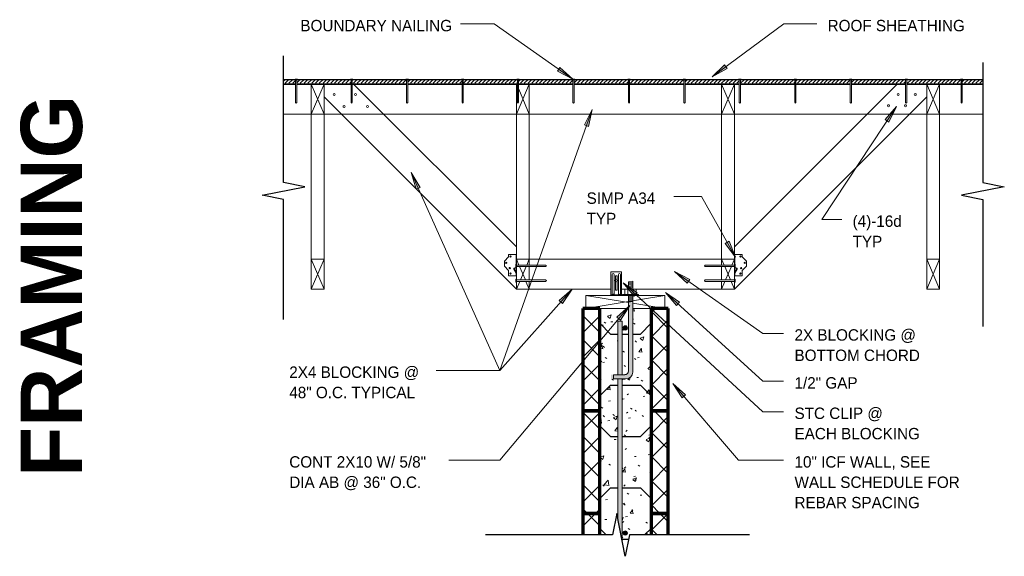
# Model space of a CAD drawing. Header units: inches. Extents: x 263 to 1352, y -57 to 386.
# Tile 19 of 23: x 610 to 726, y 307 to 369. Entities that reach past the tile are written whole.
import ezdxf

# ---------------------------------------------------------------- set-up
doc = ezdxf.new("R2010")
doc.units = ezdxf.units.IN
doc.header["$MEASUREMENT"] = 0
for name, color, linetype, lineweight in [('A-ANNO-TEXT', 2, 'Continuous', 9), ('A-DETL', 5, 'Continuous', 9), ('A-DETL-GENF', 3, 'Continuous', 9), ('A-DETL-HLIN', 3, 'Continuous', 70), ('A-DETL-LLIN', 3, 'Continuous', 9), ('A-DETL-MLIN', 3, 'Continuous', 30)]:
    doc.layers.add(name, color=color, linetype=linetype, lineweight=lineweight)
pattern_1 = [(50, (346.344, 0), (4.590705, -0.401868), [0.48, -5.28]), (355, (346.344, 0), (-0.887837, 4.8137), [0.384, -4.224]), (100.451, (346.726, -0.033), (3.70197, 4.412723), [0.408, -4.487]), (46.184, (346.344, 1.28), (6.83066, -1.05904), [0.72, -7.92]), (96.636, (346.913, 1.192), (5.98166, 6.23401), [0.612, -6.731]), (351.184, (346.344, 1.28), (5.98208, 6.23382), [0.576, -6.336]), (21, (346.984, 0.96), (3.820292, -2.5771), [0.48, -5.28]), (326, (346.984, 0.96), (1.557207, 4.640587), [0.384, -4.224]), (71.451, (347.302, 0.745), (5.377147, 2.064703), [0.408, -4.487]), (37.5, (346.344, 0), (0.077972, 2.1307863), [0.211, -3.962, 0.211, -4.077, -4.24]), (37.5, (346.344, 0), (0.077972, 2.1307863), [-8.461, 0.211, -4.029]), (7.5, (346.344, 0), (1.683907, 2.52439), [0.211, -2.234, 0.211, -3.866, -1.616]), (7.5, (346.344, 0), (1.683907, 2.52439), [-6.522, 0.211, -1.405]), (327.5, (344.917, 0), (3.416527, -0.1442966), [0.211, -1.389, 0.211, -4.781, -6.624]), (327.5, (344.917, 0), (3.416527, -0.1442966), [-6.592, 0.211, -6.413]), (317.5, (344.277, 0), (3.732463, 0.640715), [0.211, -1.869, 0.211, -3.104, -4.704]), (317.5, (344.277, 0), (3.732463, 0.640715), [-5.395, 0.211, -4.493])]
pattern_2 = [(45, (346.344, 0), (-1.4142136, 1.4142136), []), (135, (346.344, 0), (-1.4142136, -1.4142136), [])]
pattern_3 = [(0, (327.928, -22.615), (0, 0.444), []), (315, (327.928, -22.615), (0.44406306, 3e-17), [0.628, -0.628]), (45, (327.928, -22.615), (0.44406306, -3e-17), [0.628, -0.628])]

# ---------------------------------------------------------------- blocks, each defined once
blk = doc.blocks.new('Dimension Lumbe_LLEL TRUSS0')
at = {"layer": 'A-DETL-GENF'}
for p, q in [((0, 9.25), (0, 4.27)), ((1.5, 0), (0, 9.25)), ((1.5, 9.25), (0, 9.25)), ((0.69, 4.27), (1.5, 9.25)), ((1.5, 4.96), (1.5, 9.25)), ((0, 3.77), (0, 0)), ((0, 0), (0.61, 3.77)), ((1.5, 0), (1.5, 3.09)), ((0, 0), (1.5, 0))]:
    blk.add_line(p, q, dxfattribs=at)
blk = doc.blocks.new('Reinf Bar Secti_LLEL TRUSS0')
at = {"layer": 'A-DETL-GENF'}
h = blk.add_hatch(color=256, dxfattribs=at)
edge = h.paths.add_edge_path(flags=0)
edge.add_arc((0, 0), 0.25, 180, 360)
edge.add_arc((0, 0), 0.25, 360, 540)
for start, end in [(360, 180), (180, 360)]:
    blk.add_arc((0, 0), 0.25, start, end, dxfattribs=at)
blk = doc.blocks.new('Plywood-Section_LLEL TRUSS0')
at = {"layer": 'A-DETL-GENF'}
h = blk.add_hatch(dxfattribs=at)
h.set_pattern_fill('FP4_9', color=256, style=0, pattern_type=2)
h.set_pattern_definition(pattern_3)
h.paths.add_polyline_path([(1.67, 0), (1.67, 0.5), (0.25, 0.5), (0.25, 0)], flags=0)
h = blk.add_hatch(dxfattribs=at)
h.set_pattern_fill('FP4_9', color=256, style=0, pattern_type=2)
h.set_pattern_definition(pattern_3)
h.paths.add_polyline_path([(8.15, 0), (8.15, 0.5), (1.81, 0.5), (1.81, 0)], flags=0)
h = blk.add_hatch(dxfattribs=at)
h.set_pattern_fill('FP4_9', color=256, style=0, pattern_type=2)
h.set_pattern_definition(pattern_3)
h.paths.add_polyline_path([(14.64, 0), (14.64, 0.5), (8.29, 0.5), (8.29, 0)], flags=0)
h = blk.add_hatch(dxfattribs=at)
h.set_pattern_fill('FP4_9', color=256, style=0, pattern_type=2)
h.set_pattern_definition(pattern_3)
h.paths.add_polyline_path([(21.13, 0), (21.13, 0.5), (14.78, 0.5), (14.78, 0)], flags=0)
h = blk.add_hatch(dxfattribs=at)
h.set_pattern_fill('FP4_9', color=256, style=0, pattern_type=2)
h.set_pattern_definition(pattern_3)
h.paths.add_polyline_path([(27.62, 0), (27.62, 0.5), (21.27, 0.5), (21.27, 0)], flags=0)
h = blk.add_hatch(dxfattribs=at)
h.set_pattern_fill('FP4_9', color=256, style=0, pattern_type=2)
h.set_pattern_definition(pattern_3)
h.paths.add_polyline_path([(34.1, 0), (34.1, 0.5), (27.76, 0.5), (27.76, 0)], flags=0)
h = blk.add_hatch(dxfattribs=at)
h.set_pattern_fill('FP4_9', color=256, style=0, pattern_type=2)
h.set_pattern_definition(pattern_3)
h.paths.add_polyline_path([(40.59, 0), (40.59, 0.5), (34.24, 0.5), (34.24, 0)], flags=0)
h = blk.add_hatch(dxfattribs=at)
h.set_pattern_fill('FP4_9', color=256, style=0, pattern_type=2)
h.set_pattern_definition(pattern_3)
h.paths.add_polyline_path([(47.08, 0), (47.08, 0.5), (40.73, 0.5), (40.73, 0)], flags=0)
h = blk.add_hatch(dxfattribs=at)
h.set_pattern_fill('FP4_9', color=256, style=0, pattern_type=2)
h.set_pattern_definition(pattern_3)
h.paths.add_polyline_path([(53.57, 0), (53.57, 0.5), (47.22, 0.5), (47.22, 0)], flags=0)
h = blk.add_hatch(dxfattribs=at)
h.set_pattern_fill('FP4_9', color=256, style=0, pattern_type=2)
h.set_pattern_definition(pattern_3)
h.paths.add_polyline_path([(60.05, 0), (60.05, 0.5), (53.7, 0.5), (53.7, 0)], flags=0)
h = blk.add_hatch(dxfattribs=at)
h.set_pattern_fill('FP4_9', color=256, style=0, pattern_type=2)
h.set_pattern_definition(pattern_3)
h.paths.add_polyline_path([(66.54, 0), (66.54, 0.5), (60.19, 0.5), (60.19, 0)], flags=0)
h = blk.add_hatch(dxfattribs=at)
h.set_pattern_fill('FP4_9', color=256, style=0, pattern_type=2)
h.set_pattern_definition(pattern_3)
h.paths.add_polyline_path([(73.03, 0), (73.03, 0.5), (66.68, 0.5), (66.68, 0)], flags=0)
h = blk.add_hatch(dxfattribs=at)
h.set_pattern_fill('FP4_9', color=256, style=0, pattern_type=2)
h.set_pattern_definition(pattern_3)
h.paths.add_polyline_path([(79.51, 0), (79.51, 0.5), (73.17, 0.5), (73.17, 0)], flags=0)
h = blk.add_hatch(dxfattribs=at)
h.set_pattern_fill('FP4_9', color=256, style=0, pattern_type=2)
h.set_pattern_definition(pattern_3)
h.paths.add_polyline_path([(79.65, 0.5), (79.65, 0), (82.07, 0), (82.07, 0.5)], flags=0)
at = {"layer": 'A-DETL-GENF', "lineweight": 30}
for p, q in [((1.6, 0.5), (0.25, 0.5)), ((0.25, 0), (1.67, 0)), ((1.81, 0), (8.15, 0)), ((8.08, 0.5), (1.88, 0.5)), ((8.29, 0), (14.64, 0)), ((14.57, 0.5), (8.36, 0.5)), ((14.78, 0), (21.13, 0)), ((21.06, 0.5), (14.85, 0.5)), ((21.27, 0), (27.62, 0)), ((27.55, 0.5), (21.34, 0.5)), ((27.76, 0), (34.1, 0)), ((34.03, 0.5), (27.83, 0.5)), ((34.24, 0), (40.59, 0)), ((40.52, 0.5), (34.31, 0.5)), ((47.01, 0.5), (40.8, 0.5)), ((47.22, 0), (53.57, 0)), ((53.49, 0.5), (47.29, 0.5)), ((53.7, 0), (60.05, 0)), ((59.98, 0.5), (53.78, 0.5)), ((60.19, 0), (66.54, 0)), ((66.47, 0.5), (60.26, 0.5)), ((66.68, 0), (73.03, 0)), ((72.96, 0.5), (66.75, 0.5)), ((73.17, 0), (79.51, 0)), ((79.44, 0.5), (73.24, 0.5)), ((79.65, 0), (82.07, 0)), ((82.07, 0.5), (79.72, 0.5)), ((40.73, 0), (47.08, 0))]:
    blk.add_line(p, q, dxfattribs=at)
blk = doc.blocks.new('Dimension Lumbe_LLEL TRUSS1')
at = {"layer": 'A-DETL-GENF'}
for p, q in [((0, -0.58), (0, 0)), ((0, 0), (0.29, -0.67)), ((0, 0), (1.5, 0)), ((1.5, 0), (1.21, -0.67)), ((1.5, 0), (1.5, -0.67)), ((0, -2.33), (0, -0.92)), ((0.36, -0.83), (1.04, -2.42)), ((1.14, -0.83), (0.46, -2.42)), ((1.5, -0.83), (1.5, -2.42)), ((0.39, -2.58), (0, -3.5)), ((0, -3.5), (0, -2.67)), ((1.11, -2.58), (1.5, -3.5)), ((1.5, -2.58), (1.5, -3.5)), ((1.5, -3.5), (0, -3.5))]:
    blk.add_line(p, q, dxfattribs=at)
blk = doc.blocks.new('Dimension Lumbe_LLEL TRUSS2')
at = {"layer": 'A-DETL-GENF'}
for p, q in [((0, 0), (0.12, 0)), ((0, 0), (0.12, -0.27)), ((1.5, 0), (0, -3.5)), ((0, -3.5), (0, 0)), ((0.26, 0), (1.5, 0)), ((1.5, 0), (1.5, -3.5)), ((0.26, -0.6), (1.5, -3.5)), ((1.5, -3.5), (0, -3.5))]:
    blk.add_line(p, q, dxfattribs=at)
blk = doc.blocks.new('Dimension Lumbe_LLEL TRUSS3')
at = {"layer": 'A-DETL-GENF'}
for p, q in [((0, -0.67), (0, 0)), ((0, 0), (0.29, -0.67)), ((0, 0), (1.5, 0)), ((1.5, 0), (1.21, -0.67)), ((1.5, 0), (1.5, -0.58)), ((0, -2.42), (0, -0.83)), ((0.36, -0.83), (1.04, -2.42)), ((1.14, -0.83), (0.46, -2.42)), ((1.5, -0.92), (1.5, -2.33)), ((0, -3.5), (0, -2.58)), ((0.39, -2.58), (0, -3.5)), ((1.11, -2.58), (1.5, -3.5)), ((1.5, -2.67), (1.5, -3.5)), ((1.5, -3.5), (0, -3.5))]:
    blk.add_line(p, q, dxfattribs=at)
blk = doc.blocks.new('Dimension Lumbe_LLEL TRUSS4')
at = {"layer": 'A-DETL-GENF'}
for p, q in [((1.5, 0), (0, -3.5)), ((0, 0), (1.5, -3.5)), ((0, -3.5), (0, 0)), ((0, 0), (1.5, 0)), ((1.5, 0), (1.5, -3.5)), ((1.5, -3.5), (0, -3.5))]:
    blk.add_line(p, q, dxfattribs=at)
blk = doc.blocks.new('Reinf Bar Eleva_LLEL TRUSS0')
at = {"layer": 'A-DETL-GENF'}
for points in [[(0, 0.5), (0, 0), (6.26, 0), (6.26, 0.5)], [(6.76, 0.5), (6.76, 0), (23.25, 0), (25.75, 0.5)]]:
    blk.add_hatch(color=256, dxfattribs=at).paths.add_polyline_path(points, flags=0)
for p, q in [((6.26, 0.5), (0, 0.5)), ((0, 0.5), (0, 0)), ((0, 0), (6.26, 0)), ((25.75, 0.5), (6.76, 0.5)), ((6.76, 0), (23.25, 0))]:
    blk.add_line(p, q, dxfattribs=at)
blk = doc.blocks.new('Break Line1 - B_LLEL TRUSS0')
at = {"layer": 'A-DETL-GENF', "lineweight": 30}
for p, q in [((-1, 0), (-0.5, 2.5)), ((-0.5, 2.5), (0.5, -2.5)), ((-15.02, 0), (-1, 0)), ((0.5, -2.5), (1, 0)), ((1, 0), (15.83, 0))]:
    blk.add_line(p, q, dxfattribs=at)
blk = doc.blocks.new('Break Line1 - B_LLEL TRUSS1')
at = {"layer": 'A-DETL-GENF', "lineweight": 30}
for p, q in [((-1, 0), (-0.5, 2.5)), ((-0.5, 2.5), (0.5, -2.5)), ((-15.02, 0), (-1, 0)), ((0.5, -2.5), (1, 0)), ((1, 0), (15.83, 0))]:
    blk.add_line(p, q, dxfattribs=at)
blk = doc.blocks.new('Common Wood Nai_LLEL TRUSS0')
at = {"layer": 'A-DETL-GENF'}
for p, q in [((0, 0.1405), (-0.066, 0.1405)), ((-0.066, 0.1405), (-0.066, -0.1405)), ((0, 0.0695), (0, 0.1405)), ((2.668, 0.0695), (0, 0.0695)), ((0, -0.0695), (0, 0.0695)), ((2.75, 0), (2.668, 0.0695)), ((2.668, -0.0695), (2.75, 0)), ((-0.066, -0.1405), (0, -0.1405)), ((0, -0.1405), (0, -0.0695)), ((0, -0.0695), (2.668, -0.0695))]:
    blk.add_line(p, q, dxfattribs=at)
blk = doc.blocks.new('Common Wood Nai_LLEL TRUSS1')
at = {"layer": 'A-DETL-GENF'}
for p, q in [((0, 0.1715), (-0.083, 0.1715)), ((-0.083, 0.1715), (-0.083, -0.1715)), ((0, 0.081), (0, 0.1715)), ((3.409, 0.081), (0, 0.081)), ((0, -0.081), (0, 0.081)), ((3.5, 0), (3.409, 0.081)), ((3.409, -0.081), (3.5, 0)), ((-0.083, -0.1715), (0, -0.1715)), ((0, -0.1715), (0, -0.081)), ((0, -0.081), (3.409, -0.081))]:
    blk.add_line(p, q, dxfattribs=at)
blk = doc.blocks.new('Common Wood Nai_LLEL TRUSS2')
at = {"layer": 'A-DETL-GENF'}
for p, q in [((0, 0.1715), (-0.083, 0.1715)), ((-0.083, 0.1715), (-0.083, -0.1715)), ((0, 0.081), (0, 0.1715)), ((3.409, 0.081), (0, 0.081)), ((0, 0.081), (0, -0.081)), ((3.5, 0), (3.409, 0.081)), ((3.409, -0.081), (3.5, 0)), ((-0.083, -0.1715), (0, -0.1715)), ((0, -0.1715), (0, -0.081)), ((0, -0.081), (3.409, -0.081))]:
    blk.add_line(p, q, dxfattribs=at)
blk = doc.blocks.new('Anchor Bolt8 - _LLEL TRUSS0')
at = {"layer": 'A-DETL-GENF'}
for p, q in [((-0.25, 4.12), (0.25, 4.18)), ((-0.25, 3.25), (-0.25, 4.12)), ((-0.25, 4), (0.25, 4.05)), ((-0.25, 3.87), (0.25, 3.93)), ((-0.25, 3.75), (0.25, 3.8)), ((-0.25, 3.62), (0.25, 3.68)), ((-0.25, 3.5), (0.25, 3.55)), ((0.25, 3.25), (0.25, 4.18)), ((-0.94, 2.62), (0.94, 2.62)), ((-0.94, 2.5), (-0.94, 2.62)), ((-0.94, 2.5), (0.94, 2.5)), ((-0.66, 2.62), (-0.66, 3.25)), ((-0.66, 3.25), (0.66, 3.25)), ((-0.31, 2.62), (-0.31, 3.25)), ((-0.25, 3.37), (0.25, 3.43)), ((-0.25, 2.5), (-0.25, -6.31)), ((-0.25, 2.37), (0.25, 2.43)), ((-0.25, 2.25), (0.25, 2.3)), ((-0.12, 3.25), (0.25, 3.29)), ((0.25, 2.5), (0.25, -6.44)), ((0.31, 2.62), (0.31, 3.25)), ((0.66, 2.62), (0.66, 3.25)), ((0.94, 2.5), (0.94, 2.62)), ((-0.25, 2.12), (0.25, 2.18)), ((-0.25, 2), (0.25, 2.05)), ((-0.25, 1.87), (0.25, 1.93)), ((-0.25, 1.75), (0.25, 1.8)), ((-2, -7.25), (-2, -6.75)), ((-2, -6.75), (-0.69, -6.75)), ((-2, -7.25), (-0.56, -7.25))]:
    blk.add_line(p, q, dxfattribs=at)
for centre, radius in [((-0.69, -6.31), 0.438), ((-0.56, -6.44), 0.812)]:
    blk.add_arc(centre, radius, 270, 0, dxfattribs=at)

msp = doc.modelspace()

# ---------------------------------------------------------------- hatches: boundary and pattern name
at = {"layer": 'A-ANNO-TEXT'}
for points in [[(693.16230247, 363.65254036), (692.84941283, 364.07611816), (691.39716124, 362.67601286)], [(673.58782187, 363.78765878), (673.28566536, 363.35635897), (675.07476728, 362.42445562)], [(676.43945891, 357.06004792), (676.93581674, 356.88413034), (677.35575114, 358.85719512)], [(711.62834443, 357.68434136), (712.06789914, 357.39432457), (712.94956991, 359.2087077)], [(656.76919371, 349.54596324), (657.25002165, 349.76072491), (656.19396928, 351.47946948)], [(693.39073338, 343.45707065), (692.93132682, 343.1996533), (694.13866954, 341.58359233)], [(688.47109704, 338.54948054), (688.77346791, 338.9806301), (686.98482947, 339.9134227)], [(673.4991367, 336.52934028), (673.89212388, 336.17879905), (675.0269428, 337.84658667)], [(682.25810642, 337.02190074), (682.61501146, 337.40911757), (680.96595703, 338.57099063)], [(687.22904747, 335.92354735), (687.58441361, 336.31217698), (685.93076297, 337.46749906)], [(680.2551085, 334.57714742), (680.65841627, 334.23853122), (681.74278506, 335.93955263)], [(687.88674618, 325.12272106), (688.28658696, 325.46542418), (686.78512224, 326.81261876)]]:
    msp.add_hatch(color=7, dxfattribs=at).paths.add_polyline_path(points, flags=0)
at = {"layer": 'A-DETL-GENF'}
h = msp.add_hatch(dxfattribs=at)
h.set_pattern_fill('FP4_8', style=0, pattern_type=2)
h.set_pattern_definition(pattern_2)
h.paths.add_polyline_path([(676.24847324, 335.59991511), (676.24847324, 323.59991511), (678.24847324, 323.59991511), (678.24847324, 335.59991511)], flags=0)
h = msp.add_hatch(dxfattribs=at)
h.set_pattern_fill('FP4_7', style=0, pattern_type=2)
h.set_pattern_definition(pattern_1)
edge = h.paths.add_edge_path(flags=0)
edge.add_line((678.24847324, 335.59991511), (678.24847324, 323.59991511))
edge.add_line((678.24847324, 323.59991511), (680.37347324, 323.59991511))
edge.add_line((680.37347324, 323.59991511), (680.37347324, 327.34334195))
edge.add_line((680.37347324, 327.34334195), (679.55462565, 327.34334195))
edge.add_line((679.55462565, 327.34334195), (679.55462565, 327.84334195))
edge.add_line((679.55462565, 327.84334195), (680.37347324, 327.84334195))
edge.add_line((680.37347324, 327.84334195), (680.37347324, 334.09991511))
edge.add_line((680.37347324, 334.09991511), (680.87347324, 334.09991511))
edge.add_line((680.87347324, 334.09991511), (680.87347324, 327.84334195))
edge.add_line((680.87347324, 327.84334195), (681.1616865, 327.84334195))
edge.add_arc((681.1616865, 328.28084195), 0.4375, 270, 360)
edge.add_line((681.5991865, 328.28084195), (681.5991865, 335.59991511))
edge.add_line((681.5991865, 335.59991511), (678.24847324, 335.59991511))
edge = h.paths.add_edge_path(flags=0)
edge.add_arc((681.2241865, 333.31172767), 0.25, 180, 360)
edge.add_arc((681.2241865, 333.31172767), 0.25, 0, 180)
h = msp.add_hatch(color=7, dxfattribs=at)
edge = h.paths.add_edge_path(flags=0)
edge.add_arc((681.2866865, 328.15584195), 0.8125, 270, 360)
edge.add_line((682.0991865, 328.15584195), (682.0991865, 336.29200956))
edge.add_line((682.0991865, 336.29200956), (681.5991865, 336.29200956))
edge.add_line((681.5991865, 336.29200956), (681.5991865, 328.28084195))
edge.add_arc((681.1616865, 328.28084195), 0.4375, -90, 0, ccw=False)
edge.add_line((681.1616865, 327.84334195), (679.55462565, 327.84334195))
edge.add_line((679.55462565, 327.84334195), (679.55462565, 327.34334195))
edge.add_line((679.55462565, 327.34334195), (681.2866865, 327.34334195))
h = msp.add_hatch(dxfattribs=at)
h.set_pattern_fill('FP4_7', style=0, pattern_type=2)
h.set_pattern_definition(pattern_1)
edge = h.paths.add_edge_path(flags=0)
edge.add_line((684.24847324, 323.59991511), (684.24847324, 335.59991511))
edge.add_line((684.24847324, 335.59991511), (682.0991865, 335.59991511))
edge.add_line((682.0991865, 335.59991511), (682.0991865, 328.15584195))
edge.add_arc((681.2866865, 328.15584195), 0.8125, -90, 0, ccw=False)
edge.add_line((681.2866865, 327.34334195), (680.87347324, 327.34334195))
edge.add_line((680.87347324, 327.34334195), (680.87347324, 323.59991511))
edge.add_line((680.87347324, 323.59991511), (684.24847324, 323.59991511))
h = msp.add_hatch(dxfattribs=at)
h.set_pattern_fill('FP4_8', style=0, pattern_type=2)
h.set_pattern_definition(pattern_2)
h.paths.add_polyline_path([(686.24847324, 335.59991511), (684.24847324, 335.59991511), (684.24847324, 323.59991511), (686.24847324, 323.59991511)], flags=0)
h = msp.add_hatch(dxfattribs=at)
h.set_pattern_fill('FP4_8', style=0, pattern_type=2)
h.set_pattern_definition(pattern_2)
h.paths.add_polyline_path([(676.24847324, 323.59991511), (676.24847324, 311.59991511), (678.24847324, 311.59991511), (678.24847324, 323.59991511)], flags=0)
h = msp.add_hatch(dxfattribs=at)
h.set_pattern_fill('FP4_7', style=0, pattern_type=2)
h.set_pattern_definition(pattern_1)
h.paths.add_polyline_path([(678.24847324, 323.59991511), (678.24847324, 311.59991511), (680.37347324, 311.59991511), (680.37347324, 323.59991511)], flags=0)
h = msp.add_hatch(dxfattribs=at)
h.set_pattern_fill('FP4_7', style=0, pattern_type=2)
h.set_pattern_definition(pattern_1)
h.paths.add_polyline_path([(684.24847324, 311.59991511), (684.24847324, 323.59991511), (680.87347324, 323.59991511), (680.87347324, 311.59991511)], flags=0)
h = msp.add_hatch(dxfattribs=at)
h.set_pattern_fill('FP4_8', style=0, pattern_type=2)
h.set_pattern_definition(pattern_2)
h.paths.add_polyline_path([(686.24847324, 323.59991511), (684.24847324, 323.59991511), (684.24847324, 311.59991511), (686.24847324, 311.59991511)], flags=0)
h = msp.add_hatch(dxfattribs=at)
h.set_pattern_fill('FP4_8', style=0, pattern_type=2)
h.set_pattern_definition(pattern_2)
h.paths.add_polyline_path([(678.24847324, 311.59991511), (676.24847324, 311.59991511), (676.24847324, 309.09334195), (678.24847324, 309.09334195)], flags=0)
h = msp.add_hatch(dxfattribs=at)
h.set_pattern_fill('FP4_7', style=0, pattern_type=2)
h.set_pattern_definition(pattern_1)
h.paths.add_polyline_path([(678.24847324, 309.09334195), (679.72492731, 309.09334195), (680.22492731, 311.59334195), (680.37347324, 310.85061227), (680.37347324, 311.59991511), (678.24847324, 311.59991511)], flags=0)
h = msp.add_hatch(dxfattribs=at)
h.set_pattern_fill('FP4_7', style=0, pattern_type=2)
h.set_pattern_definition(pattern_1)
h.paths.add_polyline_path([(681.72492731, 309.09334195), (684.24847324, 309.09334195), (684.24847324, 311.59991511), (680.87347324, 311.59991511), (680.87347324, 308.35061227), (681.22492731, 306.59334195)], flags=0)
edge = h.paths.add_edge_path(flags=0)
edge.add_arc((681.2241865, 309.31172767), 0.25, 0, 180)
edge.add_arc((681.2241865, 309.31172767), 0.25, 180, 360)
h = msp.add_hatch(dxfattribs=at)
h.set_pattern_fill('FP4_8', style=0, pattern_type=2)
h.set_pattern_definition(pattern_2)
h.paths.add_polyline_path([(686.24847324, 311.59991511), (684.24847324, 311.59991511), (684.24847324, 309.09334195), (686.24847324, 309.09334195)], flags=0)

# ---------------------------------------------------------------- linework, layer by layer
at = {"layer": 'A-ANNO-TEXT', "color": 7}
for p, q in [((665.87296559, 368.87097875), (661.95812599, 368.87097875)), ((675.07476728, 362.42445562), (665.87296559, 368.87097875)), ((691.39716124, 362.67601286), (699.7836645, 368.87097875)), ((699.7836645, 368.87097875), (703.61843588, 368.87097875)), ((692.84941283, 364.07611816), (691.39716124, 362.67601286)), ((693.16230247, 363.65254036), (692.84941283, 364.07611816)), ((673.58782187, 363.78765878), (673.28566536, 363.35635897)), ((673.28566536, 363.35635897), (675.07476728, 362.42445562)), ((675.07476728, 362.42445562), (673.58782187, 363.78765878)), ((691.39716124, 362.67601286), (693.16230247, 363.65254036)), ((677.35575114, 358.85719512), (666.53519303, 328.32659737)), ((677.35575114, 358.85719512), (676.43945891, 357.06004792)), ((676.93581674, 356.88413034), (677.35575114, 358.85719512)), ((712.94956991, 359.2087077), (704.22846686, 345.9908459)), ((712.94956991, 359.2087077), (711.62834443, 357.68434136)), ((712.06789914, 357.39432457), (712.94956991, 359.2087077)), ((711.62834443, 357.68434136), (712.06789914, 357.39432457)), ((676.43945891, 357.06004792), (676.93581674, 356.88413034)), ((657.25002165, 349.76072491), (656.19396928, 351.47946948)), ((656.19396928, 351.47946948), (656.76919371, 349.54596324)), ((656.19396928, 351.47946948), (666.53519303, 328.32659737)), ((656.76919371, 349.54596324), (657.25002165, 349.76072491)), ((688.52418235, 348.68112101), (686.89461505, 348.68112101)), ((690.16174112, 348.68112101), (688.52418235, 348.68112101)), ((694.13866954, 341.58359233), (690.16174112, 348.68112101)), ((704.22846686, 345.9908459), (706.54264796, 345.9908459)), ((693.39073338, 343.45707065), (692.93132682, 343.1996533)), ((694.13866954, 341.58359233), (693.39073338, 343.45707065)), ((692.93132682, 343.1996533), (694.13866954, 341.58359233)), ((688.77346791, 338.9806301), (686.98482947, 339.9134227)), ((686.98482947, 339.9134227), (688.47109704, 338.54948054)), ((686.98482947, 339.9134227), (697.30112925, 332.67846565)), ((688.47109704, 338.54948054), (688.77346791, 338.9806301)), ((675.0269428, 337.84658667), (666.53519303, 328.32659737)), ((675.0269428, 337.84658667), (673.4991367, 336.52934028)), ((673.89212388, 336.17879905), (675.0269428, 337.84658667)), ((682.61501146, 337.40911757), (680.96595703, 338.57099063)), ((680.96595703, 338.57099063), (682.25810642, 337.02190074)), ((680.96595703, 338.57099063), (697.30112925, 323.51455469)), ((673.4991367, 336.52934028), (673.89212388, 336.17879905)), ((682.25810642, 337.02190074), (682.61501146, 337.40911757)), ((687.58441361, 336.31217698), (685.93076297, 337.46749906)), ((685.93076297, 337.46749906), (687.22904747, 335.92354735)), ((685.93076297, 337.46749906), (697.30112925, 327.07034253)), ((681.74278506, 335.93955263), (666.53519303, 317.82659737)), ((681.74278506, 335.93955263), (680.2551085, 334.57714742)), ((680.65841627, 334.23853122), (681.74278506, 335.93955263)), ((687.22904747, 335.92354735), (687.58441361, 336.31217698)), ((680.2551085, 334.57714742), (680.65841627, 334.23853122)), ((697.30112925, 332.67846565), (699.74541408, 332.67846565)), ((663.02304305, 328.32659737), (659.11578709, 328.32659737)), ((666.53519303, 328.32659737), (663.02304305, 328.32659737)), ((666.53519303, 328.32659737), (663.02304305, 328.32659737)), ((666.53519303, 328.32659737), (663.02304305, 328.32659737)), ((688.28658696, 325.46542418), (686.78512224, 326.81261876)), ((686.78512224, 326.81261876), (687.88674618, 325.12272106)), ((686.78512224, 326.81261876), (694.48703192, 317.82659737)), ((697.30112925, 327.07034253), (699.74541408, 327.07034253)), ((687.88674618, 325.12272106), (688.28658696, 325.46542418)), ((697.30112925, 323.51455469), (699.74541408, 323.51455469)), ((664.37532084, 317.82659737), (660.58578709, 317.82659737)), ((666.53519303, 317.82659737), (664.37532084, 317.82659737)), ((694.48703192, 317.82659737), (699.74541408, 317.82659737))]:
    msp.add_line(p, q, dxfattribs=at)
at = {"layer": 'A-DETL'}
msp.add_circle((680.18343383, 338.85676463), 0.15112879, dxfattribs=at)
at = {"layer": 'A-DETL-HLIN'}
for p, q in [((676.24847324, 335.59991511), (676.24847324, 323.59991511)), ((678.24847324, 335.59991511), (676.24847324, 335.59991511)), ((676.24847324, 335.59991511), (676.24847324, 323.59991511)), ((678.24847324, 335.59991511), (676.24847324, 335.59991511)), ((678.24847324, 323.59991511), (678.24847324, 335.59991511)), ((678.24847324, 323.59991511), (678.24847324, 335.59991511)), ((686.24847324, 335.59991511), (684.24847324, 335.59991511)), ((684.24847324, 335.59991511), (684.24847324, 323.59991511)), ((686.24847324, 335.59991511), (684.24847324, 335.59991511)), ((684.24847324, 335.59991511), (684.24847324, 323.59991511)), ((686.24847324, 323.59991511), (686.24847324, 335.59991511)), ((686.24847324, 323.59991511), (686.24847324, 335.59991511)), ((676.24847324, 323.59991511), (676.24847324, 311.59991511)), ((678.24847324, 323.59991511), (676.24847324, 323.59991511)), ((676.24847324, 323.59991511), (676.24847324, 311.59991511)), ((676.24847324, 323.59991511), (678.24847324, 323.59991511)), ((676.24847324, 323.59991511), (678.24847324, 323.59991511)), ((678.24847324, 311.59991511), (678.24847324, 323.59991511)), ((678.24847324, 311.59991511), (678.24847324, 323.59991511)), ((686.24847324, 323.59991511), (684.24847324, 323.59991511)), ((684.24847324, 323.59991511), (684.24847324, 311.59991511)), ((684.24847324, 323.59991511), (684.24847324, 311.59991511)), ((684.24847324, 323.59991511), (686.24847324, 323.59991511)), ((684.24847324, 323.59991511), (686.24847324, 323.59991511)), ((686.24847324, 311.59991511), (686.24847324, 323.59991511)), ((686.24847324, 311.59991511), (686.24847324, 323.59991511)), ((676.24847324, 311.59991511), (678.24847324, 311.59991511)), ((676.24847324, 311.59991511), (676.24847324, 309.09334195)), ((678.24847324, 311.59991511), (676.24847324, 311.59991511)), ((678.24847324, 309.09334195), (678.24847324, 311.59991511)), ((684.24847324, 311.59991511), (686.24847324, 311.59991511)), ((686.24847324, 311.59991511), (684.24847324, 311.59991511)), ((684.24847324, 311.59991511), (684.24847324, 309.09334195)), ((686.24847324, 309.09334195), (686.24847324, 311.59991511))]:
    msp.add_line(p, q, dxfattribs=at)
at = {"layer": 'A-DETL-LLIN'}
for p, q in [((644.49847324, 361.84334195), (644.49847324, 337.84334195)), ((645.99847324, 361.84334195), (644.49847324, 361.84334195)), ((645.99847324, 361.82706821), (644.49847324, 361.82706821)), ((644.49847324, 361.82706821), (644.49847324, 337.84334195)), ((645.99847324, 337.84334195), (645.99847324, 361.84334195)), ((645.99847324, 337.84334195), (645.99847324, 361.82706821)), ((668.49847324, 342.79308942), (649.44822071, 361.84334195)), ((668.49847324, 361.84334195), (668.49847324, 340.76484195)), ((668.61487068, 361.84334195), (668.49847324, 361.84334195)), ((668.61487068, 361.82706821), (668.49847324, 361.82706821)), ((668.49847324, 361.82706821), (668.49847324, 340.76484195)), ((669.99847324, 361.84334195), (668.75387068, 361.84334195)), ((669.99847324, 361.82706821), (668.75387068, 361.82706821)), ((669.99847324, 340.67434195), (669.99847324, 361.84334195)), ((669.99847324, 340.67434195), (669.99847324, 361.82706821)), ((692.49847324, 361.84334195), (692.49847324, 340.67434195)), ((693.99847324, 361.84334195), (692.49847324, 361.84334195)), ((693.99847324, 361.82706821), (692.49847324, 361.82706821)), ((692.49847324, 361.82706821), (692.49847324, 340.67434195)), ((693.99847324, 340.76484195), (693.99847324, 361.84334195)), ((693.99847324, 342.79308942), (713.04872577, 361.84334195)), ((693.99847324, 340.76484195), (693.99847324, 361.82706821)), ((716.49847324, 361.84334195), (716.49847324, 337.84334195)), ((717.99847324, 361.84334195), (716.49847324, 361.84334195)), ((717.99847324, 361.82706821), (716.49847324, 361.82706821)), ((716.49847324, 361.82706821), (716.49847324, 337.84334195)), ((717.99847324, 337.84334195), (717.99847324, 361.84334195)), ((717.99847324, 337.84334195), (717.99847324, 361.82706821)), ((668.49847324, 337.84334195), (645.99847324, 360.34334195)), ((693.99847324, 337.84334195), (716.49847324, 360.34334195)), ((723.06930428, 358.32706821), (641.24847324, 358.32706821)), ((669.99847324, 358.32706821), (692.49847324, 358.32706821)), ((667.58326903, 341.62496695), (667.08326903, 341.12496695)), ((667.08326903, 341.12496695), (667.08326903, 340.53121695)), ((668.50514403, 341.92184195), (667.58326903, 341.92184195)), ((667.58326903, 341.92184195), (667.58326903, 341.62496695)), ((668.45826903, 341.92184195), (668.45826903, 339.42184195)), ((668.50514403, 339.42184195), (668.50514403, 341.92184195)), ((669.99847324, 341.34334195), (692.49847324, 341.34334195)), ((693.99180245, 339.42184195), (693.99180245, 341.92184195)), ((693.99180245, 341.92184195), (694.91367745, 341.92184195)), ((694.03867745, 341.92184195), (694.03867745, 339.42184195)), ((694.91367745, 341.92184195), (694.91367745, 341.62496695)), ((694.91367745, 341.62496695), (695.41367745, 341.12496695)), ((695.41367745, 341.12496695), (695.41367745, 340.53121695)), ((667.08326903, 340.53121695), (667.58326903, 340.03121695)), ((667.58326903, 340.03121695), (667.58326903, 339.42184195)), ((668.18657563, 340.19720054), (668.45826903, 339.71462395)), ((668.45826903, 340.40968095), (668.22176457, 340.31501697)), ((668.22938583, 340.2164981), (668.45826903, 339.82661195)), ((668.45826903, 340.35414095), (668.24698059, 340.27540279)), ((668.49847324, 340.42184195), (668.49847324, 339.01484195)), ((668.49847324, 340.42184195), (668.49847324, 339.01484195)), ((669.99847324, 338.92434195), (669.99847324, 340.51234195)), ((669.99847324, 338.92434195), (669.99847324, 340.51234195)), ((680.80462565, 339.87459195), (679.55462565, 339.87459195)), ((679.55462565, 339.87459195), (679.55462565, 337.13602488)), ((680.80462565, 337.18709195), (680.80462565, 339.87459195)), ((692.49847324, 340.51234195), (692.49847324, 338.92434195)), ((692.49847324, 340.51234195), (692.49847324, 338.92434195)), ((693.99847324, 339.01484195), (693.99847324, 340.42184195)), ((693.99847324, 339.01484195), (693.99847324, 340.42184195)), ((694.03867745, 340.40968095), (694.27518192, 340.31501697)), ((694.03867745, 340.35414095), (694.2499659, 340.27540279)), ((694.26756065, 340.2164981), (694.03867745, 339.82661195)), ((694.31037085, 340.19720054), (694.03867745, 339.71462395)), ((695.41367745, 340.53121695), (694.91367745, 340.03121695)), ((694.91367745, 340.03121695), (694.91367745, 339.42184195)), ((667.58326903, 339.42184195), (668.50514403, 339.42184195)), ((668.49847324, 338.67184195), (668.49847324, 337.84334195)), ((668.49847324, 338.67184195), (668.49847324, 337.84334195)), ((669.99847324, 337.84334195), (669.99847324, 338.76234195)), ((669.99847324, 337.84334195), (669.99847324, 338.76234195)), ((679.67962565, 339.56209195), (679.67962565, 337.18709195)), ((679.92962565, 337.18709195), (679.92962565, 339.56209195)), ((680.08673985, 339.31401534), (680.08673985, 337.81594215)), ((680.27260897, 339.31686127), (680.27260897, 337.81309622)), ((680.42962565, 339.57791347), (680.42962565, 337.18709195)), ((680.67962565, 337.18709195), (680.67962565, 339.56209195)), ((682.09892523, 338.76449436), (681.60082788, 338.72091649)), ((681.60082788, 338.72091649), (681.60082788, 337.84479389)), ((682.09892523, 337.84479389), (682.09892523, 338.76449436)), ((692.49847324, 338.76234195), (692.49847324, 337.84334195)), ((692.49847324, 338.76234195), (692.49847324, 337.84334195)), ((694.91367745, 339.42184195), (693.99180245, 339.42184195)), ((693.99847324, 337.84334195), (693.99847324, 338.67184195)), ((693.99847324, 337.84334195), (693.99847324, 338.67184195)), ((644.49847324, 337.84334195), (645.99847324, 337.84334195)), ((644.49847324, 337.84334195), (645.99847324, 337.84334195)), ((668.49847324, 337.84334195), (669.99847324, 337.84334195)), ((668.49847324, 337.84334195), (669.99847324, 337.84334195)), ((679.55462565, 337.84334195), (669.99847324, 337.84334195)), ((681.1825202, 337.84334195), (680.80462565, 337.84334195)), ((681.60082788, 337.84479389), (681.1825202, 337.84479389)), ((681.1825202, 337.84479389), (681.1825202, 337.21493676)), ((682.50436504, 337.84479389), (682.09892523, 337.84479389)), ((682.50436504, 337.21493676), (682.50436504, 337.84479389)), ((692.49847324, 337.84334195), (682.50436504, 337.84334195)), ((692.49847324, 337.84334195), (693.99847324, 337.84334195)), ((692.49847324, 337.84334195), (693.99847324, 337.84334195)), ((716.49847324, 337.84334195), (717.99847324, 337.84334195)), ((716.49847324, 337.84334195), (717.99847324, 337.84334195)), ((679.55462565, 337.18709195), (680.80462565, 337.18709195)), ((679.55462565, 337.13602488), (680.80459383, 337.13602488)), ((680.80459383, 337.13602488), (680.80459383, 337.18709195)), ((681.1825202, 337.21493676), (680.9116865, 337.21493676)), ((680.9116865, 337.21493676), (680.9116865, 337.09334195)), ((680.9116865, 337.09334195), (682.7866865, 337.09334195)), ((682.7866865, 337.21493676), (682.50436504, 337.21493676)), ((682.7866865, 337.09334195), (682.7866865, 337.21493676))]:
    msp.add_line(p, q, dxfattribs=at)
for centre, radius in [((647.15890896, 360.63296781), 0.11679787), ((649.65890896, 360.63296781), 0.11679787), ((713.15890896, 360.63296781), 0.11679787), ((715.15890896, 360.63296781), 0.11679787), ((712.01080566, 359.31222605), 0.11679787), ((714.01080566, 359.31222605), 0.11679787), ((648.32312252, 359.21875425), 0.11679787), ((651.07312252, 359.21875425), 0.11679787), ((667.30201903, 340.92186695), 0.074), ((667.80201903, 341.67186695), 0.074), ((694.69492745, 341.67186695), 0.074), ((695.19492745, 340.92186695), 0.074), ((667.70826903, 340.31246695), 0.074), ((694.78867745, 340.31246695), 0.074), ((667.80201903, 339.67184195), 0.074), ((694.69492745, 339.67184195), 0.074)]:
    msp.add_circle(centre, radius, dxfattribs=at)
for centre, radius, start, end in [((668.26449903, 340.23808995), 0.088, 119.0530277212, 207.687727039), ((668.26834903, 340.23693995), 0.044, 119.0548308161, 207.6835243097), ((694.22859745, 340.23693995), 0.044, 332.3164756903, 60.945169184), ((694.23244745, 340.23808995), 0.088, 332.312272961, 60.9469722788), ((679.80462565, 339.56209195), 0.125, 0, 180), ((680.17962565, 339.3186227), 0.093, 358.914741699, 182.8396836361), ((680.55462565, 339.56209195), 0.125, 0, 180), ((680.17962565, 337.81133478), 0.093, 177.160316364, 1.085258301), ((679.80462565, 337.12459195), 0.125, 30, 150), ((680.55462565, 337.12459195), 0.125, 30, 150)]:
    msp.add_arc(centre, radius, start, end, dxfattribs=at)
at = {"layer": 'A-DETL-MLIN'}
for p, q in [((678.24847324, 333.84991511), (679.49847324, 332.59991511)), ((684.24847324, 333.84991511), (682.99847324, 332.59991511)), ((679.49847324, 332.59991511), (680.37347324, 332.59991511)), ((680.87347324, 332.59991511), (681.5991865, 332.59991511)), ((682.0991865, 332.59991511), (682.99847324, 332.59991511)), ((678.24847324, 325.34991511), (679.49847324, 326.59991511)), ((679.49847324, 326.59991511), (680.37347324, 326.59991511)), ((680.87347324, 326.59991511), (682.99847324, 326.59991511)), ((684.24847324, 325.34991511), (682.99847324, 326.59991511)), ((678.24847324, 321.84991511), (679.49847324, 320.59991511)), ((684.24847324, 321.84991511), (682.99847324, 320.59991511)), ((679.49847324, 320.59991511), (680.37347324, 320.59991511)), ((680.87347324, 320.59991511), (682.99847324, 320.59991511)), ((678.24847324, 313.34991511), (679.49847324, 314.59991511)), ((679.49847324, 314.59991511), (680.37347324, 314.59991511)), ((680.87347324, 314.59991511), (682.99847324, 314.59991511)), ((684.24847324, 313.34991511), (682.99847324, 314.59991511)), ((678.24847324, 309.84991511), (679.0050464, 309.09334195)), ((684.24847324, 309.84991511), (683.49190009, 309.09334195)), ((680.87347324, 308.59991511), (681.62624194, 308.59991511))]:
    msp.add_line(p, q, dxfattribs=at)

# ---------------------------------------------------------------- block references
at = {"layer": 'A-DETL-GENF'}
for name, p, rotation in [('Break Line1 - B_LLEL TRUSS0', (641.24847324, 349.32706821), 89.9999999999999), ('Break Line1 - B_LLEL TRUSS0', (723.06930428, 349.32706821), 269.9999999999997), ('Common Wood Nai_LLEL TRUSS0', (642.73565273, 362.34334195), 269.9999999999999), ('Common Wood Nai_LLEL TRUSS0', (649.22283222, 362.34334195), 269.9999999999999), ('Common Wood Nai_LLEL TRUSS0', (655.7100117, 362.34334195), 269.9999999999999), ('Common Wood Nai_LLEL TRUSS0', (662.19719119, 362.34334195), 269.9999999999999), ('Common Wood Nai_LLEL TRUSS0', (668.68437068, 362.34334195), 269.9999999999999), ('Common Wood Nai_LLEL TRUSS0', (675.17155017, 362.34334195), 269.9999999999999), ('Common Wood Nai_LLEL TRUSS0', (681.65872965, 362.34334195), 269.9999999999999), ('Common Wood Nai_LLEL TRUSS0', (688.14590914, 362.34334195), 269.9999999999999), ('Common Wood Nai_LLEL TRUSS0', (694.63308863, 362.34334195), 269.9999999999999), ('Common Wood Nai_LLEL TRUSS0', (701.12026811, 362.34334195), 269.9999999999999), ('Common Wood Nai_LLEL TRUSS0', (707.6074476, 362.34334195), 269.9999999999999), ('Common Wood Nai_LLEL TRUSS0', (714.09462709, 362.34334195), 269.9999999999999), ('Common Wood Nai_LLEL TRUSS0', (720.58180658, 362.34334195), 269.9999999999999), ('Common Wood Nai_LLEL TRUSS2', (693.99847324, 340.59334195), 180), ('Common Wood Nai_LLEL TRUSS2', (693.99847324, 338.84334195), 180), ('Dimension Lumbe_LLEL TRUSS0', (685.87347324, 335.59334195), 90.0000000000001), ('Reinf Bar Eleva_LLEL TRUSS0', (680.37347324, 334.09991511), 270.0000000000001), ('Reinf Bar Secti_LLEL TRUSS0', (681.2241865, 333.31172767), 180), ('Break Line1 - B_LLEL TRUSS1', (680.72492731, 309.09334195), 180), ('Reinf Bar Secti_LLEL TRUSS0', (681.2241865, 309.31172767), 180)]:
    msp.add_blockref(name, p, dxfattribs=dict(at, rotation=rotation))
for name, p in [('Plywood-Section_LLEL TRUSS0', (640.99847324, 361.84334195)), ('Dimension Lumbe_LLEL TRUSS4', (644.49847324, 361.82706821)), ('Dimension Lumbe_LLEL TRUSS2', (668.49847324, 361.82706821)), ('Dimension Lumbe_LLEL TRUSS4', (692.49847324, 361.82706821)), ('Dimension Lumbe_LLEL TRUSS4', (716.49847324, 361.82706821)), ('Dimension Lumbe_LLEL TRUSS4', (644.49847324, 341.34334195)), ('Dimension Lumbe_LLEL TRUSS1', (668.49847324, 341.34334195)), ('Dimension Lumbe_LLEL TRUSS3', (692.49847324, 341.34334195)), ('Dimension Lumbe_LLEL TRUSS4', (716.49847324, 341.34334195)), ('Common Wood Nai_LLEL TRUSS1', (668.49847324, 340.59334195)), ('Common Wood Nai_LLEL TRUSS1', (668.49847324, 338.84334195)), ('Anchor Bolt8 - _LLEL TRUSS0', (681.8491865, 334.59334195))]:
    msp.add_blockref(name, p, dxfattribs=at)

# ---------------------------------------------------------------- texts
at = {"layer": 'A-ANNO-TEXT', "color": 7, "char_height": 1.3341121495, "attachment_point": 1, "line_spacing_factor": 1.070803}
for s, insert, width in [('\\fStylus BT|b0|i0|c0|p34|;BOUNDARY NAILING', (643.21812599, 369.350329), 20.952), ('\\fStylus BT|b0|i0|c0|p34|;ROOF SHEATHING', (704.89843588, 369.350329), 19.044), ('\\fStylus BT|b0|i0|c0|p34|;SIMP A34\\PTYP', (676.70461505, 349.16047126), 10.692), ('\\fStylus BT|b0|i0|c0|p34|;(4)-16d\\PTYP', (707.82264796, 346.47019615), 8.262), ('\\fStylus BT|b0|i0|c0|p34|;2X BLOCKING @\\PBOTTOM CHORD', (701.02541408, 333.1578159), 17.964), ('\\fStylus BT|b0|i0|c0|p34|;2X4 BLOCKING @\\P48" O.C. TYPICAL', (641.92078709, 328.80594761), 19.098), ('\\fStylus BT|b0|i0|c0|p34|;1/2" GAP', (701.02541408, 327.54969278), 9.36), ('\\fStylus BT|b0|i0|c0|p34|;STC CLIP @\\PEACH BLOCKING', (701.02541408, 323.99390493), 17.424), ('\\fStylus BT|b0|i0|c0|p34|;CONT 2X10 W/ 5/8"\\PDIA AB @ 36" O.C.\\P', (641.92078709, 318.30594761), 20.862), ('\\fStylus BT|b0|i0|c0|p34|;10" ICF WALL, SEE\\PWALL SCHEDULE FOR\\PREBAR SPACING', (701.02541408, 318.30594761), 22.572)]:
    msp.add_mtext(s, dxfattribs=dict(at, insert=insert, width=width))
at = {"layer": 'A-ANNO-TEXT', "color": 253, "insert": (610.50949753, 315.87991511), "char_height": 7.1651090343, "width": 52.416, "attachment_point": 1, "rotation": 90, "line_spacing_factor": 1.063354}
msp.add_mtext('\\fStylus BT|b1|i0|c0|p34|;FRAMING', dxfattribs=at)

doc.saveas('drawing.dxf')
